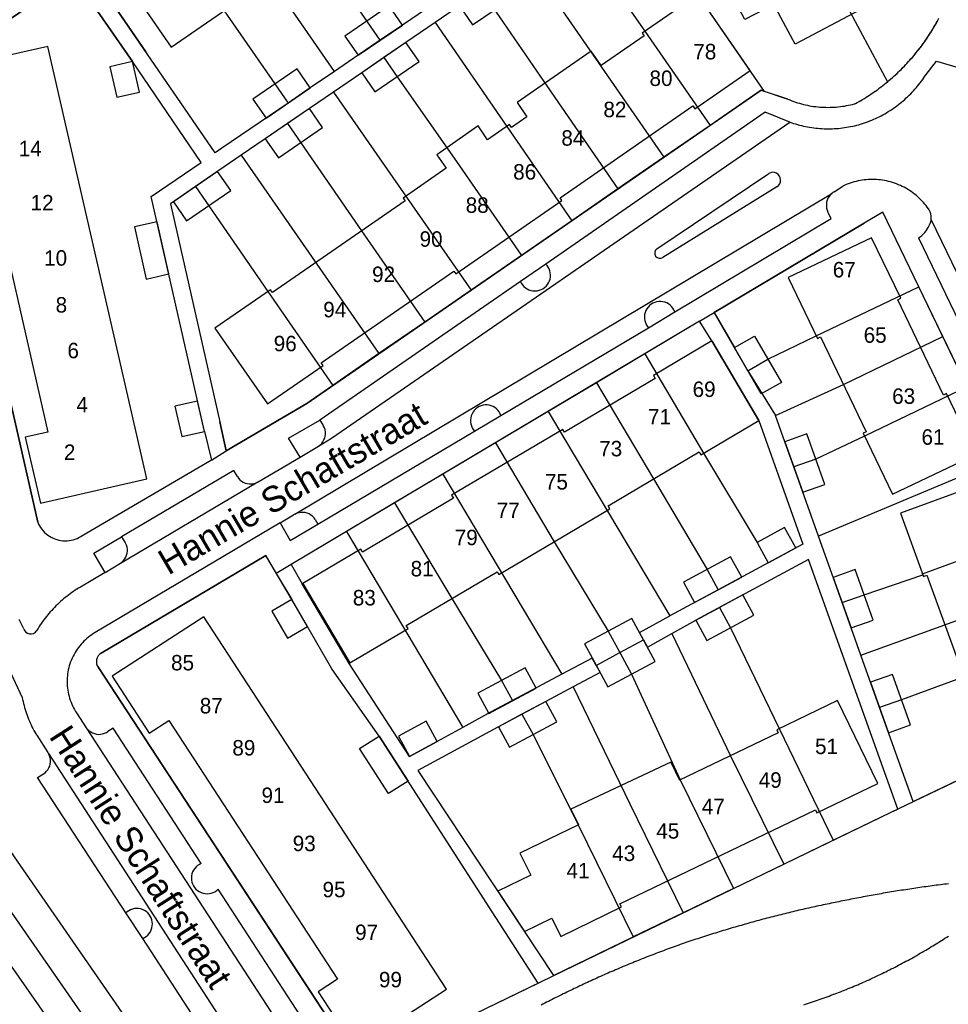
# Model space of a CAD drawing. Extents: x 123992 to 125854, y 449108 to 451911.
# Tile 148 of 175: x 125459 to 125549, y 451017 to 451112. Entities that reach past the tile are written whole.
import ezdxf
from ezdxf.enums import TextEntityAlignment as Align

# ---------------------------------------------------------------- set-up
doc = ezdxf.new("R2010")
doc.units = 0
for name, color, linetype in [('DEFAULT_113', 2, 'CONTINUOUS'), ('DEFAULT_117', 3, 'CONTINUOUS'), ('DEFAULT_21', 8, 'CONTINUOUS'), ('DEFAULT_4', 1, 'CONTINUOUS'), ('DEFAULT_79', 9, 'CONTINUOUS'), ('DEFAULT_99', 9, 'CONTINUOUS')]:
    doc.layers.add(name, color=color, linetype=linetype)

msp = doc.modelspace()

# ---------------------------------------------------------------- linework, layer by layer
at = {"layer": 'DEFAULT_21'}
for points in [[(125529.324, 451131.658), (125542.883, 451106.264)], [(125493.664, 451110.305), (125487.291, 451119.57), (125481.168, 451128.423)], [(125489.226, 451107.277), (125476.714, 451125.371)], [(125530.973, 451105.339), (125524.474, 451114.727), (125518.119, 451123.956)], [(125477.632, 451099.367), (125465.224, 451117.499), (125472.24, 451122.306)], [(125472.24, 451122.306), (125478.52, 451113.165), (125483.449, 451106.058), (125484.719, 451104.202)], [(125512.393, 451121.2), (125513.668, 451119.346), (125519.357, 451111.191), (125525.689, 451102.043)], [(125507.926, 451118.14), (125521.186, 451098.939)], [(125469.617, 451108.229), (125463.868, 451116.566), (125454.092, 451109.885), (125450.098, 451108.994), (125460.426, 451063.533)], [(125503.509, 451115.116), (125501.363, 451113.647), (125498.982, 451112.017)], [(125503.509, 451115.116), (125510.603, 451104.744), (125516.733, 451095.87)], [(125498.145, 451113.361), (125495.812, 451111.77), (125493.664, 451110.305)], [(125542.883, 451106.264), (125543.036, 451106.392), (125543.189, 451106.522), (125543.339, 451106.653), (125543.489, 451106.786), (125543.637, 451106.921), (125543.784, 451107.056), (125543.93, 451107.193), (125544.074, 451107.332), (125544.217, 451107.472), (125544.358, 451107.614), (125544.498, 451107.756), (125544.637, 451107.901), (125544.774, 451108.046), (125544.909, 451108.193), (125545.044, 451108.341), (125545.176, 451108.491), (125545.308, 451108.642), (125545.438, 451108.794), (125545.566, 451108.947), (125545.693, 451109.102), (125545.818, 451109.258), (125545.942, 451109.415), (125546.064, 451109.573), (125546.184, 451109.733), (125546.303, 451109.894), (125546.421, 451110.056), (125546.536, 451110.219), (125546.651, 451110.383), (125546.763, 451110.548), (125546.874, 451110.715), (125546.983, 451110.882), (125547.091, 451111.051), (125547.197, 451111.22), (125547.301, 451111.391), (125547.404, 451111.563), (125547.505, 451111.736), (125547.604, 451111.909), (125547.701, 451112.084), (125547.797, 451112.26), (125547.891, 451112.436)], [(125498.982, 451112.017), (125496.166, 451110.089), (125494.021, 451108.62)], [(125498.982, 451112.017), (125512.261, 451092.788)], [(125493.664, 451110.305), (125491.517, 451108.84), (125489.226, 451107.277)], [(125494.021, 451108.62), (125491.876, 451107.151), (125489.134, 451105.272)], [(125494.021, 451108.62), (125495.296, 451106.766), (125501.054, 451098.549), (125507.362, 451089.412)], [(125476.285, 451098.445), (125469.617, 451108.229)], [(125489.226, 451107.277), (125486.867, 451105.667), (125484.719, 451104.202)], [(125539.788, 451104.152), (125539.962, 451104.25), (125540.136, 451104.349), (125540.308, 451104.451), (125540.48, 451104.554), (125540.65, 451104.658), (125540.82, 451104.765), (125540.988, 451104.873), (125541.155, 451104.982), (125541.321, 451105.093), (125541.487, 451105.206), (125541.65, 451105.321), (125541.813, 451105.437), (125541.975, 451105.555), (125542.135, 451105.674), (125542.295, 451105.795), (125542.453, 451105.918), (125542.61, 451106.042), (125542.765, 451106.167), (125542.883, 451106.264)], [(125489.134, 451105.272), (125486.803, 451103.676), (125484.659, 451102.209)], [(125489.134, 451105.272), (125502.484, 451086.051)], [(125530.973, 451105.339), (125530.636, 451105.452), (125525.689, 451102.043)], [(125533.231, 451104.579), (125530.973, 451105.339)], [(125484.719, 451104.202), (125478.302, 451099.825), (125477.632, 451099.367)], [(125533.231, 451104.579), (125533.416, 451104.503), (125533.602, 451104.431), (125533.79, 451104.362), (125533.979, 451104.297), (125534.17, 451104.236), (125534.362, 451104.179), (125534.554, 451104.126), (125534.748, 451104.076), (125534.943, 451104.031), (125535.138, 451103.989), (125535.335, 451103.951), (125535.532, 451103.917), (125535.73, 451103.887), (125535.928, 451103.862), (125536.127, 451103.84), (125536.326, 451103.822), (125536.526, 451103.808), (125536.725, 451103.798), (125536.925, 451103.792), (125537.125, 451103.79), (125537.325, 451103.792), (125537.525, 451103.798), (125537.725, 451103.808), (125537.924, 451103.822), (125538.123, 451103.84), (125538.322, 451103.862), (125538.521, 451103.888), (125538.718, 451103.918), (125538.915, 451103.952), (125539.112, 451103.99), (125539.307, 451104.032), (125539.502, 451104.077), (125539.696, 451104.127), (125539.788, 451104.152)], [(125484.659, 451102.209), (125482.514, 451100.74), (125480.172, 451099.136)], [(125484.659, 451102.209), (125491.859, 451091.796), (125497.996, 451082.958)], [(125525.689, 451102.043), (125521.186, 451098.939)], [(125480.172, 451099.136), (125475.733, 451096.096)], [(125480.172, 451099.136), (125493.542, 451079.888)], [(125521.186, 451098.939), (125516.733, 451095.87)], [(125471.45, 451095.139), (125476.285, 451098.445)], [(125475.733, 451096.096), (125473.308, 451094.436), (125478.092, 451073.263)], [(125475.733, 451096.096), (125482.754, 451085.908), (125489.074, 451076.809)], [(125476.61, 451072.328), (125471.45, 451095.139)], [(125516.733, 451095.87), (125512.261, 451092.788)], [(125545.939, 451086.367), (125542.439, 451093.625), (125540.625, 451092.552)], [(125512.261, 451092.788), (125507.362, 451089.412)], [(125529.347, 451078.226), (125526.077, 451083.879), (125540.625, 451092.552)], [(125507.362, 451089.412), (125502.484, 451086.051)], [(125502.484, 451086.051), (125497.996, 451082.958)], [(125529.347, 451078.226), (125531.296, 451079.349), (125535.979, 451081.609), (125545.939, 451086.367)], [(125548.265, 451081.544), (125545.939, 451086.367)], [(125497.996, 451082.958), (125493.542, 451079.888)], [(125525.844, 451081.123), (125524.665, 451083.031), (125519.349, 451079.864)], [(125525.844, 451081.123), (125530.41, 451073.41), (125534.673, 451061.399), (125531.312, 451059.584)], [(125532.032, 451073.894), (125538.619, 451076.901), (125548.265, 451081.544)], [(125550.617, 451076.667), (125548.265, 451081.544)], [(125493.542, 451079.888), (125489.074, 451076.809)], [(125519.349, 451079.864), (125514.648, 451077.063)], [(125519.349, 451079.864), (125525.052, 451070.231), (125530.242, 451061.562), (125531.312, 451059.584)], [(125529.347, 451078.226), (125532.032, 451073.894)], [(125514.648, 451077.063), (125509.965, 451074.273)], [(125514.648, 451077.063), (125520.196, 451067.736), (125525.385, 451058.94), (125526.456, 451056.963)], [(125489.074, 451076.809), (125486.537, 451075.061), (125478.717, 451070.458), (125478.092, 451073.263)], [(125550.617, 451076.667), (125540.675, 451071.885), (125535.935, 451069.645), (125533.815, 451068.892)], [(125509.965, 451074.273), (125504.853, 451071.228)], [(125509.965, 451074.273), (125521.776, 451054.437)], [(125533.815, 451068.892), (125532.942, 451071.341), (125532.032, 451073.894)], [(125476.61, 451072.328), (125477.288, 451069.54), (125464.635, 451062.145)], [(125504.853, 451071.228), (125499.749, 451068.187)], [(125504.853, 451071.228), (125510.562, 451061.64), (125515.799, 451052.96), (125516.923, 451050.875)], [(125553.962, 451069.628), (125536.213, 451062.164)], [(125536.213, 451062.164), (125533.815, 451068.892)], [(125499.749, 451068.187), (125495.065, 451065.397)], [(125499.749, 451068.187), (125511.302, 451048.785)], [(125495.065, 451065.397), (125490.399, 451062.618)], [(125495.065, 451065.397), (125500.6, 451056.116), (125505.433, 451048.172), (125506.488, 451046.227)], [(125460.426, 451063.533), (125460.508, 451063.351), (125460.603, 451063.174), (125460.709, 451063.005), (125460.827, 451062.843), (125460.955, 451062.69), (125461.094, 451062.546), (125461.242, 451062.412), (125461.399, 451062.288), (125461.564, 451062.176), (125461.737, 451062.074), (125461.916, 451061.985), (125462.101, 451061.909), (125462.29, 451061.845), (125462.484, 451061.795), (125462.68, 451061.757), (125462.879, 451061.734), (125463.078, 451061.724), (125463.278, 451061.727), (125463.477, 451061.745), (125463.675, 451061.776), (125463.87, 451061.82), (125464.061, 451061.878), (125464.248, 451061.949), (125464.43, 451062.032), (125464.606, 451062.128), (125464.635, 451062.145)], [(125490.399, 451062.618), (125485.019, 451059.413), (125486.087, 451057.543)], [(125490.399, 451062.618), (125501.687, 451043.623)], [(125538.508, 451055.723), (125536.213, 451062.164)], [(125538.508, 451055.723), (125540.628, 451056.476), (125546.341, 451058.422), (125546.303, 451058.526), (125554.408, 451061.492), (125554.5, 451061.238), (125556.724, 451062.053)], [(125485.093, 451056.021), (125482.549, 451060.285), (125466.573, 451050.827)], [(125543.89, 451035.698), (125535.227, 451059.919), (125526.58, 451055.248)], [(125531.312, 451059.584), (125526.456, 451056.963)], [(125501.687, 451043.623), (125499.203, 451042.254), (125496.52, 451040.806), (125490.647, 451049.831), (125486.087, 451057.543)], [(125526.456, 451056.963), (125521.776, 451054.437)], [(125540.32, 451050.638), (125548.457, 451053.564), (125558.46, 451057.223)], [(125492.569, 451010.8), (125501.86, 451015.339), (125508.994, 451018.812), (125504.873, 451025.171), (125493.557, 451042.783), (125488.954, 451049.304), (125485.093, 451056.021)], [(125521.955, 451052.722), (125524.292, 451054.012), (125526.58, 451055.248)], [(125526.58, 451055.248), (125527.652, 451053.271), (125532.396, 451043.503), (125537.621, 451032.669)], [(125540.32, 451050.638), (125538.508, 451055.723)], [(125519.214, 451052.113), (125518.82, 451052.841), (125521.776, 451054.437)], [(125516.923, 451050.875), (125519.214, 451052.113)], [(125519.214, 451052.113), (125519.591, 451051.417), (125521.955, 451052.722)], [(125521.955, 451052.722), (125527.661, 451040.87), (125532.831, 451030.352)], [(125560.285, 451052.143), (125549.978, 451048.407), (125544.25, 451046.3), (125542.133, 451045.552)], [(125545.389, 451036.415), (125562.923, 451044.802), (125560.285, 451052.143)], [(125466.573, 451050.827), (125466.416, 451050.704), (125466.288, 451050.551), (125466.193, 451050.375), (125466.137, 451050.183), (125466.121, 451049.984), (125466.146, 451049.786), (125466.211, 451049.597), (125466.246, 451049.529)], [(125514.632, 451049.637), (125514.246, 451050.349), (125511.302, 451048.785)], [(125514.632, 451049.637), (125516.923, 451050.875)], [(125516.923, 451050.875), (125518.048, 451048.79), (125522.781, 451038.535), (125527.945, 451027.989)], [(125542.133, 451045.552), (125540.32, 451050.638)], [(125466.246, 451049.529), (125491.357, 451011.148)], [(125514.632, 451049.637), (125515.007, 451048.945), (125512.392, 451047.558)], [(125511.302, 451048.785), (125506.488, 451046.227)], [(125512.392, 451047.558), (125509.722, 451046.141), (125507.425, 451044.9)], [(125512.392, 451047.558), (125517.882, 451036.191), (125523.078, 451025.635)], [(125506.488, 451046.227), (125504.354, 451045.093), (125501.687, 451043.623)], [(125545.389, 451036.415), (125542.133, 451045.552)], [(125507.425, 451044.9), (125497.328, 451039.443), (125510.474, 451019.533), (125518.208, 451023.28)], [(125507.425, 451044.9), (125508.498, 451042.924), (125512.868, 451034.156), (125518.208, 451023.28)], [(125537.621, 451032.669), (125543.255, 451035.394), (125543.89, 451035.698)], [(125532.831, 451030.352), (125537.621, 451032.669)], [(125527.945, 451027.989), (125532.831, 451030.352)], [(125527.945, 451027.989), (125523.078, 451025.635)], [(125523.078, 451025.635), (125518.208, 451023.28)]]:
    msp.add_lwpolyline(points, dxfattribs=at)
at = {"layer": 'DEFAULT_4'}
for points in [[(125505.373, 451142.424), (125499.965, 451138.728), (125500.151, 451138.456), (125473.886, 451120.441), (125473.698, 451120.713), (125468.296, 451117.01), (125473.386, 451109.636), (125478.783, 451113.346), (125478.596, 451113.618), (125504.884, 451131.613), (125505.072, 451131.341), (125510.466, 451135.057), (125505.373, 451142.424)], [(125545.559, 451121.104), (125542.744, 451119.609), (125544.834, 451115.711), (125533.932, 451109.921), (125531.849, 451113.783), (125529.044, 451112.325), (125524.455, 451120.972), (125527.355, 451122.505), (125528.569, 451120.218), (125539.295, 451125.893), (125538.072, 451128.185), (125540.959, 451129.721), (125545.559, 451121.104)], [(125506.927, 451114.731), (125505.654, 451116.584), (125501.363, 451113.647), (125502.637, 451111.793), (125506.927, 451114.731)], [(125529.574, 451107.36), (125524.474, 451114.727), (125519.084, 451111.003), (125519.272, 451110.733), (125515.103, 451107.853)], [(125495.812, 451111.77), (125494.541, 451113.625), (125490.246, 451110.695), (125491.517, 451108.84), (125495.812, 451111.77)], [(125471.01, 451067.724), (125461.397, 451109.688), (125451.051, 451107.362), (125452.535, 451100.968), (125454.728, 451101.473), (125461.41, 451072.279), (125459.215, 451071.779), (125460.682, 451065.374), (125471.01, 451067.724)], [(125497.44, 451108.234), (125496.166, 451110.089), (125491.876, 451107.151), (125493.151, 451105.297), (125497.44, 451108.234)], [(125515.103, 451107.853), (125514.141, 451109.248), (125506.951, 451104.272), (125507.884, 451102.866)], [(125469.617, 451108.229), (125467.439, 451107.727), (125468.105, 451104.775), (125470.301, 451105.268), (125469.617, 451108.229)], [(125486.867, 451105.667), (125485.597, 451107.523), (125481.302, 451104.593), (125482.595, 451102.753), (125486.867, 451105.667)], [(125500.077, 451097.874), (125495.887, 451094.98), (125496.076, 451094.709), (125483.203, 451085.817), (125483.015, 451086.089), (125477.628, 451082.367), (125482.739, 451075.01), (125488.124, 451078.73), (125487.936, 451079.002), (125500.808, 451087.895), (125500.996, 451087.624), (125511.304, 451094.739), (125511.116, 451095.01), (125524, 451103.921), (125524.188, 451103.649), (125529.574, 451107.36)], [(125488.077, 451101.823), (125486.803, 451103.676), (125482.514, 451100.74), (125483.788, 451098.886), (125488.077, 451101.823)], [(125507.884, 451102.866), (125506.399, 451101.84), (125506.211, 451102.111), (125504.081, 451100.64)], [(125504.081, 451100.64), (125503.156, 451101.981), (125499.174, 451099.183), (125500.077, 451097.874)], [(125479.152, 451095.711), (125477.878, 451097.565), (125473.589, 451094.628), (125474.864, 451092.774), (125479.152, 451095.711)], [(125473.151, 451087.62), (125472.007, 451092.677), (125469.811, 451092.183), (125470.955, 451087.127), (125473.151, 451087.62)], [(125551.464, 451070.111), (125548.63, 451076.011), (125548.333, 451075.868), (125543.896, 451085.113), (125544.193, 451085.257), (125541.354, 451091.137), (125533.263, 451087.271), (125536.095, 451081.368), (125536.392, 451081.511), (125540.842, 451072.298), (125540.545, 451072.155), (125543.382, 451066.245), (125551.464, 451070.111)], [(125525.844, 451081.123), (125520.195, 451077.766), (125520.364, 451077.483), (125511.55, 451072.258), (125511.381, 451072.541), (125500.594, 451066.144), (125500.763, 451065.861), (125491.944, 451060.635), (125491.774, 451060.918), (125486.147, 451057.579)], [(125486.147, 451057.579), (125490.724, 451049.877), (125496.364, 451053.221), (125496.196, 451053.505), (125505.009, 451058.73), (125505.177, 451058.447), (125515.964, 451064.843), (125515.795, 451065.126), (125524.608, 451070.353), (125524.778, 451070.069), (125530.41, 451073.41), (125525.844, 451081.123)], [(125528.045, 451080.477), (125529.995, 451081.6), (125532.596, 451077.1), (125530.647, 451075.978), (125528.045, 451080.477)], [(125476.61, 451072.328), (125475.94, 451075.29), (125473.744, 451074.796), (125474.414, 451071.835), (125476.61, 451072.328)], [(125536.807, 451067.199), (125535.062, 451072.094), (125532.942, 451071.341), (125534.686, 451066.446), (125536.807, 451067.199)], [(125560.568, 451045.589), (125558.321, 451051.719), (125558.011, 451051.607), (125554.5, 451061.238), (125554.811, 451061.352), (125552.558, 451067.492), (125544.143, 451064.418), (125546.396, 451058.272), (125546.707, 451058.386), (125550.195, 451048.775), (125549.885, 451048.661), (125552.135, 451042.515), (125560.568, 451045.589)], [(125533.987, 451061.028), (125532.915, 451063.006), (125530.242, 451061.562), (125531.312, 451059.584), (125533.987, 451061.028)], [(125528.744, 451058.198), (125527.673, 451060.175), (125523.107, 451057.71), (125524.178, 451055.734), (125528.744, 451058.198)], [(125541.5, 451054.03), (125539.755, 451058.925), (125537.635, 451058.172), (125539.379, 451053.278), (125541.5, 451054.03)], [(125485.093, 451056.021), (125483.136, 451054.892), (125484.655, 451052.272), (125486.602, 451053.396), (125485.093, 451056.021)], [(125529.938, 451054.507), (125528.866, 451056.483), (125524.292, 451054.012), (125525.365, 451052.035), (125529.938, 451054.507)], [(125500.108, 451018.217), (125476.537, 451054.34), (125467.658, 451048.578), (125471.256, 451043.071), (125473.14, 451044.297), (125489.519, 451019.184), (125487.635, 451017.957), (125491.235, 451012.454), (125500.108, 451018.217)], [(125514.24, 451050.359), (125515.76, 451047.556), (125520.343, 451050.029), (125518.087, 451054.195), (125513.503, 451051.721), (125514.24, 451050.359)], [(125508.791, 451047.428), (125507.72, 451049.406), (125503.145, 451046.937), (125504.217, 451044.959), (125508.791, 451047.428)], [(125545.119, 451043.854), (125543.38, 451048.75), (125541.259, 451048.001), (125543.004, 451043.106), (125545.119, 451043.854)], [(125510.794, 451044.164), (125509.722, 451046.141), (125505.131, 451043.66), (125506.203, 451041.684), (125510.794, 451044.164)], [(125541.954, 451038.16), (125538.052, 451046.228), (125532.153, 451043.386), (125532.297, 451043.089), (125522.699, 451038.496)], [(125499.203, 451042.254), (125498.131, 451044.23), (125495.449, 451042.782), (125496.52, 451040.806), (125499.203, 451042.254)], [(125496.367, 451038.41), (125494.473, 451037.198), (125491.663, 451041.57), (125493.557, 451042.783), (125496.367, 451038.41)], [(125521.859, 451040.253), (125512.16, 451035.69)], [(125521.859, 451040.253), (125522.699, 451038.496)], [(125510.308, 451025.12), (125511.189, 451023.324), (125517.069, 451026.196), (125516.924, 451026.492), (125535.901, 451035.618), (125536.044, 451035.321), (125541.954, 451038.16)], [(125512.16, 451035.69), (125512.901, 451034.171)], [(125512.901, 451034.171), (125507.228, 451031.401), (125508.272, 451029.273)], [(125508.272, 451029.273), (125505.078, 451027.723), (125507.653, 451023.812), (125510.308, 451025.12)]]:
    msp.add_lwpolyline(points, dxfattribs=at)
at = {"layer": 'DEFAULT_79'}
for points in [[(125524.665, 451083.031), (125526.085, 451083.868)], [(125477.288, 451069.54), (125478.717, 451070.458)], [(125485.019, 451059.413), (125483.581, 451058.555)]]:
    msp.add_lwpolyline(points, dxfattribs=at)
at = {"layer": 'DEFAULT_99'}
for points in [[(125465.224, 451117.499), (125470.931, 451109.16)], [(125460.426, 451063.533), (125450.098, 451108.994), (125454.092, 451109.885), (125463.868, 451116.566)], [(125463.868, 451116.566), (125469.617, 451108.229)], [(125539.788, 451104.152), (125539.962, 451104.25), (125540.136, 451104.349), (125540.308, 451104.451), (125540.48, 451104.554), (125540.65, 451104.658), (125540.82, 451104.765), (125540.988, 451104.872), (125541.155, 451104.982), (125541.321, 451105.093), (125541.487, 451105.206), (125541.651, 451105.321), (125541.813, 451105.437), (125541.975, 451105.555), (125542.135, 451105.674), (125542.295, 451105.795), (125542.453, 451105.918), (125542.61, 451106.042), (125542.765, 451106.167), (125542.92, 451106.294), (125543.073, 451106.423), (125543.225, 451106.553), (125543.375, 451106.685), (125543.524, 451106.818), (125543.672, 451106.953), (125543.819, 451107.089), (125543.964, 451107.226), (125544.108, 451107.365), (125544.251, 451107.506), (125544.392, 451107.647), (125544.531, 451107.79), (125544.67, 451107.935), (125544.806, 451108.081), (125544.942, 451108.228), (125545.076, 451108.377), (125545.208, 451108.526), (125545.339, 451108.678), (125545.469, 451108.83), (125545.597, 451108.984), (125545.723, 451109.139), (125545.848, 451109.295), (125545.971, 451109.452), (125546.093, 451109.611), (125546.213, 451109.771), (125546.332, 451109.932), (125546.449, 451110.094), (125546.564, 451110.257), (125546.678, 451110.422), (125546.79, 451110.587), (125546.901, 451110.754), (125547.01, 451110.922), (125547.117, 451111.091), (125547.222, 451111.261), (125547.326, 451111.432), (125547.428, 451111.604), (125547.529, 451111.776), (125547.627, 451111.95), (125547.724, 451112.125), (125547.82, 451112.301)], [(125546.438, 451106.673), (125547.647, 451108.277), (125551.314, 451107.198), (125553.505, 451101.556)], [(125541.189, 451102.472), (125541.374, 451102.548), (125541.558, 451102.627), (125541.74, 451102.71), (125541.921, 451102.795), (125542.1, 451102.884), (125542.277, 451102.976), (125542.454, 451103.071), (125542.628, 451103.168), (125542.801, 451103.269), (125542.972, 451103.373), (125543.141, 451103.48), (125543.308, 451103.589), (125543.474, 451103.702), (125543.637, 451103.817), (125543.799, 451103.935), (125543.958, 451104.055), (125544.115, 451104.179), (125544.271, 451104.305), (125544.424, 451104.434), (125544.574, 451104.565), (125544.723, 451104.699), (125544.869, 451104.836), (125545.013, 451104.975), (125545.154, 451105.116), (125545.293, 451105.26), (125545.429, 451105.407), (125545.563, 451105.555), (125545.695, 451105.706), (125545.823, 451105.859), (125545.949, 451106.014), (125546.073, 451106.172), (125546.194, 451106.331), (125546.311, 451106.493), (125546.426, 451106.656), (125546.438, 451106.673)], [(125478.717, 451070.458), (125486.537, 451075.061), (125530.636, 451105.452), (125533.231, 451104.579)], [(125533.231, 451104.579), (125533.416, 451104.503), (125533.602, 451104.431), (125533.79, 451104.362), (125533.979, 451104.297), (125534.17, 451104.236), (125534.362, 451104.179), (125534.554, 451104.126), (125534.748, 451104.076), (125534.943, 451104.031), (125535.138, 451103.989), (125535.335, 451103.951), (125535.532, 451103.917), (125535.73, 451103.887), (125535.928, 451103.862), (125536.127, 451103.84), (125536.326, 451103.822), (125536.526, 451103.808), (125536.725, 451103.798), (125536.925, 451103.792), (125537.125, 451103.79), (125537.325, 451103.792), (125537.525, 451103.798), (125537.725, 451103.808), (125537.924, 451103.822), (125538.123, 451103.84), (125538.322, 451103.862), (125538.521, 451103.888), (125538.718, 451103.918), (125538.915, 451103.952), (125539.112, 451103.99), (125539.307, 451104.032), (125539.502, 451104.077), (125539.696, 451104.127), (125539.788, 451104.152)], [(125531.034, 451103.309), (125509.732, 451088.585)], [(125533.41, 451102.361), (125531.034, 451103.309)], [(125488.934, 451071.673), (125533.41, 451102.361)], [(125533.41, 451102.361), (125533.599, 451102.295), (125533.789, 451102.232), (125533.98, 451102.173), (125534.172, 451102.117), (125534.365, 451102.064), (125534.559, 451102.016), (125534.753, 451101.97), (125534.949, 451101.928), (125535.145, 451101.89), (125535.342, 451101.856), (125535.54, 451101.825), (125535.738, 451101.797), (125535.936, 451101.773), (125536.135, 451101.753), (125536.335, 451101.736), (125536.534, 451101.723), (125536.734, 451101.714), (125536.934, 451101.708), (125537.134, 451101.706), (125537.334, 451101.707), (125537.534, 451101.712), (125537.734, 451101.721), (125537.933, 451101.734), (125538.133, 451101.75), (125538.332, 451101.769), (125538.53, 451101.792), (125538.729, 451101.819), (125538.926, 451101.85), (125539.123, 451101.884), (125539.32, 451101.921), (125539.516, 451101.962), (125539.71, 451102.007), (125539.905, 451102.055), (125540.098, 451102.107), (125540.29, 451102.162), (125540.481, 451102.221), (125540.671, 451102.283), (125540.86, 451102.349), (125541.048, 451102.418), (125541.189, 451102.472)], [(125520.512, 451090.07), (125531.284, 451097.318)], [(125531.284, 451097.318), (125531.381, 451097.384)], [(125532.163, 451096.071), (125532.317, 451096.198), (125532.432, 451096.36), (125532.502, 451096.547), (125532.521, 451096.746), (125532.488, 451096.942), (125532.406, 451097.124), (125532.279, 451097.278), (125532.116, 451097.394), (125531.929, 451097.463), (125531.731, 451097.483), (125531.534, 451097.45), (125531.381, 451097.384)], [(125532.163, 451096.071), (125521.081, 451089.219)], [(125537.713, 451095.581), (125538.552, 451096.137)], [(125546.872, 451093.928), (125546.756, 451094.091), (125546.635, 451094.25), (125546.51, 451094.406), (125546.379, 451094.558), (125546.244, 451094.705), (125546.105, 451094.849), (125545.962, 451094.988), (125545.814, 451095.123), (125545.663, 451095.254), (125545.507, 451095.379), (125545.348, 451095.5), (125545.185, 451095.617), (125545.019, 451095.728), (125544.849, 451095.834), (125544.677, 451095.935), (125544.501, 451096.031), (125544.323, 451096.121), (125544.142, 451096.206), (125543.958, 451096.285), (125543.772, 451096.359), (125543.584, 451096.427), (125543.394, 451096.49), (125543.202, 451096.547), (125543.009, 451096.597), (125542.814, 451096.642), (125542.618, 451096.682), (125542.421, 451096.715), (125542.223, 451096.742), (125542.024, 451096.763), (125541.824, 451096.778), (125541.625, 451096.788), (125541.425, 451096.791), (125541.225, 451096.788), (125541.025, 451096.779), (125540.825, 451096.764), (125540.627, 451096.743), (125540.428, 451096.716), (125540.231, 451096.683), (125540.035, 451096.644), (125539.84, 451096.599), (125539.647, 451096.549), (125539.455, 451096.492), (125539.265, 451096.43), (125539.077, 451096.362), (125538.891, 451096.288), (125538.707, 451096.209), (125538.552, 451096.137)], [(125485.377, 451064.303), (125537.487, 451095.434)], [(125537.487, 451095.434), (125537.344, 451095.294), (125537.221, 451095.137), (125537.119, 451094.965), (125537.042, 451094.781), (125536.99, 451094.588), (125536.963, 451094.39), (125536.963, 451094.19), (125536.99, 451093.992), (125537.043, 451093.799), (125537.121, 451093.615), (125537.154, 451093.553)], [(125537.713, 451095.581), (125537.597, 451095.513), (125537.487, 451095.434)], [(125492.656, 451010.809), (125501.86, 451015.339), (125512.448, 451020.494), (125543.255, 451035.394), (125562.923, 451044.802), (125554.552, 451068.099), (125553.764, 451070.141), (125542.439, 451093.625), (125540.643, 451092.562)], [(125537.417, 451093.007), (125537.154, 451093.553)], [(125547.142, 451092.874), (125547.15, 451093.074), (125547.132, 451093.273), (125547.089, 451093.468), (125547.022, 451093.656), (125546.932, 451093.835), (125546.872, 451093.928)], [(125522.253, 451083.94), (125537.417, 451093.007)], [(125540.643, 451092.562), (125526.085, 451083.868)], [(125545.916, 451091.121), (125546.078, 451091.238), (125546.232, 451091.366), (125546.376, 451091.504), (125546.512, 451091.651), (125546.637, 451091.807), (125546.751, 451091.972), (125546.854, 451092.143), (125546.945, 451092.321), (125547.024, 451092.505), (125547.091, 451092.693), (125547.142, 451092.874)], [(125547.142, 451092.874), (125557.512, 451071.436), (125566.245, 451047.364)], [(125545.916, 451091.121), (125555.095, 451072.067), (125556.423, 451068.91)], [(125520.512, 451090.07), (125520.376, 451089.925), (125520.307, 451089.739), (125520.313, 451089.54), (125520.394, 451089.359), (125520.538, 451089.222), (125520.723, 451089.15), (125520.922, 451089.155), (125521.081, 451089.219)], [(125509.732, 451088.585), (125507.266, 451086.903)], [(125507.266, 451086.903), (125507.356, 451086.724), (125507.468, 451086.559), (125507.602, 451086.41), (125507.753, 451086.28), (125507.92, 451086.171), (125508.101, 451086.084), (125508.29, 451086.022), (125508.487, 451085.985), (125508.687, 451085.975), (125508.886, 451085.99), (125509.081, 451086.032), (125509.27, 451086.099), (125509.448, 451086.19), (125509.612, 451086.303), (125509.76, 451086.437), (125509.89, 451086.589), (125509.998, 451086.757), (125510.084, 451086.938), (125510.145, 451087.128), (125510.18, 451087.325), (125510.19, 451087.525), (125510.173, 451087.724), (125510.13, 451087.919), (125510.062, 451088.107), (125509.97, 451088.284), (125509.856, 451088.448), (125509.732, 451088.585)], [(125507.266, 451086.903), (125487.793, 451073.441)], [(125522.253, 451083.94), (125522.174, 451084.124), (125522.072, 451084.295), (125521.948, 451084.452), (125521.804, 451084.591), (125521.643, 451084.71), (125521.469, 451084.807), (125521.283, 451084.88), (125521.089, 451084.928), (125520.89, 451084.95), (125520.69, 451084.946), (125520.493, 451084.915), (125520.301, 451084.859), (125520.118, 451084.779), (125519.947, 451084.675), (125519.792, 451084.549), (125519.654, 451084.404), (125519.537, 451084.243), (125519.442, 451084.067), (125519.37, 451083.88), (125519.324, 451083.686), (125519.304, 451083.487), (125519.31, 451083.287), (125519.342, 451083.09), (125519.4, 451082.898), (125519.483, 451082.716), (125519.588, 451082.547), (125519.701, 451082.408)], [(125519.701, 451082.408), (125522.253, 451083.94)], [(125526.085, 451083.868), (125528.045, 451080.477)], [(125524.665, 451083.031), (125485.019, 451059.413)], [(125525.844, 451081.123), (125524.665, 451083.031)], [(125505.387, 451073.873), (125519.701, 451082.408)], [(125505.387, 451073.873), (125505.312, 451074.058), (125505.213, 451074.232), (125505.092, 451074.391), (125504.951, 451074.533), (125504.793, 451074.655), (125504.62, 451074.755), (125504.435, 451074.831), (125504.242, 451074.883), (125504.044, 451074.909), (125503.844, 451074.908), (125503.646, 451074.882), (125503.453, 451074.829), (125503.269, 451074.752), (125503.096, 451074.651), (125502.939, 451074.528), (125502.798, 451074.386), (125502.678, 451074.226), (125502.58, 451074.052), (125502.505, 451073.866), (125502.456, 451073.673), (125502.432, 451073.474), (125502.435, 451073.275), (125502.464, 451073.077), (125502.519, 451072.885), (125502.598, 451072.701), (125502.701, 451072.53), (125502.826, 451072.374), (125502.829, 451072.37)], [(125478.092, 451073.263), (125478.717, 451070.458)], [(125485.899, 451069.839), (125484.774, 451071.677), (125487.793, 451073.441)], [(125487.793, 451073.441), (125488.087, 451072.992)], [(125502.829, 451072.37), (125505.387, 451073.873)], [(125476.61, 451072.328), (125477.288, 451069.54)], [(125487.613, 451063.338), (125502.829, 451072.37)], [(125487.688, 451070.915), (125487.847, 451071.036), (125487.989, 451071.177), (125488.11, 451071.336), (125488.208, 451071.51), (125488.282, 451071.696), (125488.33, 451071.889), (125488.352, 451072.088), (125488.346, 451072.288), (125488.314, 451072.485), (125488.255, 451072.676), (125488.171, 451072.857), (125488.139, 451072.913)], [(125488.087, 451072.992), (125488.139, 451072.913)], [(125487.688, 451070.915), (125488.934, 451071.673)], [(125485.899, 451069.839), (125487.688, 451070.915)], [(125477.288, 451069.54), (125464.635, 451062.145)], [(125481.836, 451067.456), (125485.899, 451069.839)], [(125479.804, 451067.956), (125479.458, 451068.55), (125468.573, 451062.103)], [(125468.456, 451059.551), (125481.798, 451067.434)], [(125479.804, 451067.956), (125479.918, 451067.792), (125480.053, 451067.645), (125480.207, 451067.517), (125480.377, 451067.412), (125480.559, 451067.33), (125480.751, 451067.274), (125480.949, 451067.245), (125481.149, 451067.242), (125481.347, 451067.267), (125481.54, 451067.318), (125481.725, 451067.395), (125481.798, 451067.434)], [(125481.798, 451067.434), (125481.817, 451067.445)], [(125481.817, 451067.445), (125481.836, 451067.456)], [(125487.36, 451063.803), (125487.24, 451063.963), (125487.099, 451064.105), (125486.942, 451064.227), (125486.769, 451064.328), (125486.584, 451064.405), (125486.391, 451064.457), (125486.193, 451064.483), (125485.993, 451064.482), (125485.795, 451064.455), (125485.603, 451064.403), (125485.418, 451064.325), (125485.377, 451064.303)], [(125460.426, 451063.533), (125460.508, 451063.351), (125460.603, 451063.174), (125460.709, 451063.005), (125460.827, 451062.843), (125460.955, 451062.69), (125461.094, 451062.546), (125461.242, 451062.412), (125461.399, 451062.288), (125461.564, 451062.176), (125461.737, 451062.074), (125461.916, 451061.985), (125462.101, 451061.909), (125462.29, 451061.845), (125462.484, 451061.795), (125462.68, 451061.757), (125462.879, 451061.734), (125463.078, 451061.724), (125463.278, 451061.727), (125463.477, 451061.745), (125463.675, 451061.776), (125463.87, 451061.82), (125464.061, 451061.878), (125464.248, 451061.949), (125464.43, 451062.032), (125464.606, 451062.128), (125464.635, 451062.145)], [(125483.962, 451063.48), (125485.263, 451064.235)], [(125485.377, 451064.303), (125485.319, 451064.27), (125485.263, 451064.235)], [(125487.36, 451063.803), (125487.613, 451063.338)], [(125483.962, 451063.48), (125465.849, 451052.723)], [(125483.962, 451063.48), (125484.942, 451061.756), (125487.613, 451063.338)], [(125466.972, 451058.661), (125465.867, 451060.539), (125468.573, 451062.103)], [(125468.573, 451062.103), (125468.889, 451061.607)], [(125468.889, 451061.607), (125468.92, 451061.558)], [(125468.456, 451059.551), (125468.616, 451059.67), (125468.759, 451059.81), (125468.882, 451059.968), (125468.982, 451060.141), (125469.058, 451060.325), (125469.108, 451060.519), (125469.132, 451060.717), (125469.129, 451060.917), (125469.098, 451061.115), (125469.042, 451061.306), (125468.96, 451061.489), (125468.92, 451061.558)], [(125466.573, 451050.827), (125482.549, 451060.285), (125483.581, 451058.555)], [(125466.972, 451058.661), (125468.456, 451059.551)], [(125485.019, 451059.413), (125486.094, 451057.548), (125486.147, 451057.579)], [(125466.972, 451058.661), (125464.565, 451057.239)], [(125483.581, 451058.555), (125485.093, 451056.021)], [(125464.565, 451057.239), (125464.394, 451057.136), (125464.224, 451057.03), (125464.056, 451056.921), (125463.89, 451056.809), (125463.726, 451056.695), (125463.564, 451056.578), (125463.404, 451056.458), (125463.246, 451056.336), (125463.089, 451056.211), (125462.935, 451056.084), (125462.783, 451055.954), (125462.633, 451055.821), (125462.486, 451055.686), (125462.34, 451055.549), (125462.197, 451055.409), (125462.057, 451055.267), (125461.918, 451055.123), (125461.782, 451054.976), (125461.649, 451054.827), (125461.518, 451054.676), (125461.389, 451054.523), (125461.263, 451054.368), (125461.14, 451054.21), (125461.019, 451054.051), (125460.901, 451053.889), (125460.785, 451053.726), (125460.672, 451053.561), (125460.562, 451053.394), (125460.455, 451053.225), (125460.351, 451053.055), (125460.291, 451052.954)], [(125459.069, 451053.193), (125458.61, 451054.088)], [(125459.069, 451053.193), (125459.15, 451053.011), (125459.279, 451052.859), (125459.445, 451052.749), (125459.636, 451052.692), (125459.835, 451052.691), (125460.027, 451052.746), (125460.195, 451052.853), (125460.291, 451052.954)], [(125465.849, 451052.723), (125465.682, 451052.614), (125465.518, 451052.498), (125465.359, 451052.377), (125465.205, 451052.25), (125465.055, 451052.118), (125464.91, 451051.98), (125464.77, 451051.837), (125464.636, 451051.689), (125464.507, 451051.536), (125464.383, 451051.378), (125464.266, 451051.217), (125464.154, 451051.051), (125464.049, 451050.881), (125463.95, 451050.707), (125463.857, 451050.53), (125463.771, 451050.349), (125463.691, 451050.166), (125463.618, 451049.98), (125463.552, 451049.791), (125463.493, 451049.6), (125463.441, 451049.407), (125463.396, 451049.212), (125463.358, 451049.015), (125463.328, 451048.818), (125463.304, 451048.619), (125463.288, 451048.42), (125463.279, 451048.22), (125463.277, 451048.02), (125463.283, 451047.82), (125463.296, 451047.621), (125463.316, 451047.422), (125463.344, 451047.224), (125463.378, 451047.027), (125463.42, 451046.831), (125463.469, 451046.637), (125463.525, 451046.445), (125463.588, 451046.255), (125463.658, 451046.068), (125463.734, 451045.883), (125463.817, 451045.701), (125463.907, 451045.522), (125464.003, 451045.347), (125464.106, 451045.175), (125464.195, 451045.037)], [(125456.358, 451051.914), (125458.926, 451046.525)], [(125466.573, 451050.827), (125466.416, 451050.703), (125466.288, 451050.55), (125466.194, 451050.374), (125466.137, 451050.183), (125466.121, 451049.984), (125466.146, 451049.786), (125466.211, 451049.597), (125466.313, 451049.425), (125466.316, 451049.422)], [(125491.381, 451011.111), (125466.316, 451049.422)], [(125458.926, 451046.525), (125458.965, 451046.329), (125459.007, 451046.133), (125459.053, 451045.939), (125459.102, 451045.745), (125459.155, 451045.552), (125459.211, 451045.36), (125459.271, 451045.169), (125459.334, 451044.979), (125459.4, 451044.791), (125459.47, 451044.603), (125459.544, 451044.417), (125459.62, 451044.233), (125459.701, 451044.049), (125459.784, 451043.868), (125459.871, 451043.687), (125459.96, 451043.509), (125460.054, 451043.332), (125460.15, 451043.156), (125460.249, 451042.983), (125460.328, 451042.851)], [(125464.195, 451045.037), (125465.144, 451043.592)], [(125465.144, 451043.592), (125484.84, 451013.3)], [(125465.144, 451043.592), (125465.268, 451043.435), (125465.412, 451043.296), (125465.573, 451043.178), (125465.748, 451043.082), (125465.935, 451043.01), (125466.129, 451042.964), (125466.328, 451042.944), (125466.528, 451042.951), (125466.725, 451042.985), (125466.916, 451043.044), (125467.097, 451043.128), (125467.23, 451043.211)], [(125476.293, 451030.414), (125467.748, 451043.559), (125467.23, 451043.211)], [(125460.328, 451042.851), (125461.407, 451041.179)], [(125460.979, 451039.106), (125461.142, 451039.222), (125461.287, 451039.359), (125461.412, 451039.515), (125461.515, 451039.686), (125461.593, 451039.87), (125461.645, 451040.063), (125461.67, 451040.262), (125461.667, 451040.461), (125461.637, 451040.659), (125461.58, 451040.851), (125461.497, 451041.033), (125461.465, 451041.089)], [(125461.465, 451041.089), (125461.437, 451041.134), (125461.407, 451041.179)], [(125461.465, 451041.089), (125479.593, 451013.185)], [(125468.985, 451025.612), (125460.419, 451038.762), (125460.979, 451039.106)], [(125456.903, 451032.843), (125474.264, 451007.767)], [(125470.985, 451006.785), (125454.472, 451030.536)], [(125476.293, 451030.414), (125476.113, 451030.327), (125475.946, 451030.217), (125475.795, 451030.086), (125475.662, 451029.937), (125475.55, 451029.771), (125475.461, 451029.593), (125475.395, 451029.404), (125475.355, 451029.208), (125475.341, 451029.009), (125475.353, 451028.809), (125475.391, 451028.613), (125475.454, 451028.423), (125475.542, 451028.244), (125475.652, 451028.077), (125475.783, 451027.926), (125475.933, 451027.794), (125476.099, 451027.682), (125476.278, 451027.593), (125476.467, 451027.528), (125476.663, 451027.488), (125476.862, 451027.475), (125477.061, 451027.487), (125477.258, 451027.526), (125477.447, 451027.589), (125477.626, 451027.677), (125477.793, 451027.788), (125477.943, 451027.919), (125477.947, 451027.923)], [(125452.008, 451028.807), (125465.147, 451009.974), (125468.565, 451005.031)], [(125548.821, 451028.445), (125548.622, 451028.421), (125548.424, 451028.396), (125548.225, 451028.371), (125548.027, 451028.346), (125547.828, 451028.32), (125547.63, 451028.294), (125547.432, 451028.268), (125547.234, 451028.242), (125547.035, 451028.215), (125546.837, 451028.188), (125546.639, 451028.16), (125546.441, 451028.133), (125546.243, 451028.105), (125546.045, 451028.076), (125545.847, 451028.048), (125545.649, 451028.019), (125545.451, 451027.99), (125545.254, 451027.96), (125545.056, 451027.93), (125544.858, 451027.9), (125544.66, 451027.87), (125544.463, 451027.839), (125544.265, 451027.808), (125544.068, 451027.777), (125543.87, 451027.746), (125543.673, 451027.714), (125543.475, 451027.682), (125543.278, 451027.649), (125543.081, 451027.616), (125542.883, 451027.583), (125542.686, 451027.55), (125542.489, 451027.516), (125542.292, 451027.483), (125542.095, 451027.448), (125541.898, 451027.414), (125541.701, 451027.379), (125541.504, 451027.344), (125541.307, 451027.309), (125541.11, 451027.273), (125540.914, 451027.237), (125540.717, 451027.201), (125540.52, 451027.164), (125540.324, 451027.127), (125540.127, 451027.09), (125539.931, 451027.053), (125539.734, 451027.015), (125539.538, 451026.977), (125539.342, 451026.939), (125539.145, 451026.9), (125538.949, 451026.861), (125538.753, 451026.822), (125538.557, 451026.782), (125538.361, 451026.743), (125538.165, 451026.703), (125537.969, 451026.662), (125537.814, 451026.63)], [(125485.494, 451015.299), (125485.929, 451015.634), (125477.947, 451027.923)], [(125537.814, 451026.63), (125537.618, 451026.59), (125537.422, 451026.551), (125537.226, 451026.51), (125537.03, 451026.47), (125536.834, 451026.429), (125536.639, 451026.388), (125536.443, 451026.346), (125536.248, 451026.304), (125536.052, 451026.262), (125535.857, 451026.219), (125535.661, 451026.176), (125535.466, 451026.133), (125535.271, 451026.09), (125535.076, 451026.046), (125534.881, 451026.001), (125534.686, 451025.957), (125534.491, 451025.912), (125534.296, 451025.867), (125534.101, 451025.821), (125533.907, 451025.775), (125533.712, 451025.729), (125533.518, 451025.682), (125533.323, 451025.635), (125533.129, 451025.588), (125532.935, 451025.54), (125532.74, 451025.492), (125532.546, 451025.444), (125532.352, 451025.395), (125532.158, 451025.346), (125531.965, 451025.297), (125531.771, 451025.248), (125531.577, 451025.198), (125531.384, 451025.147), (125531.19, 451025.097), (125530.997, 451025.046), (125530.803, 451024.994), (125530.61, 451024.943), (125530.417, 451024.891), (125530.224, 451024.839), (125530.031, 451024.786), (125529.838, 451024.733), (125529.645, 451024.68), (125529.453, 451024.626), (125529.26, 451024.572), (125529.068, 451024.518), (125528.875, 451024.463), (125528.683, 451024.408), (125528.491, 451024.353), (125528.299, 451024.298), (125528.107, 451024.242), (125527.915, 451024.185), (125527.723, 451024.129), (125527.531, 451024.072), (125527.339, 451024.015), (125527.148, 451023.957), (125526.956, 451023.899), (125526.765, 451023.841), (125526.574, 451023.782), (125526.383, 451023.723), (125526.192, 451023.664), (125526.001, 451023.605), (125525.81, 451023.545), (125525.619, 451023.485), (125525.429, 451023.424), (125525.238, 451023.363), (125525.048, 451023.302), (125524.857, 451023.24), (125524.667, 451023.179), (125524.477, 451023.116), (125524.287, 451023.054), (125524.097, 451022.991), (125523.908, 451022.928), (125523.718, 451022.865), (125523.528, 451022.801), (125523.339, 451022.737), (125523.15, 451022.672), (125522.96, 451022.607), (125522.771, 451022.542), (125522.652, 451022.501)], [(125470.619, 451023.138), (125470.799, 451023.225), (125470.965, 451023.336), (125471.116, 451023.467), (125471.248, 451023.617), (125471.359, 451023.783), (125471.447, 451023.963), (125471.511, 451024.152), (125471.549, 451024.348), (125471.561, 451024.548), (125471.547, 451024.747), (125471.506, 451024.943), (125471.44, 451025.131), (125471.349, 451025.31), (125471.236, 451025.474), (125471.102, 451025.623), (125470.95, 451025.752), (125470.782, 451025.861), (125470.601, 451025.946), (125470.411, 451026.006), (125470.214, 451026.041), (125470.014, 451026.05), (125469.815, 451026.032), (125469.62, 451025.988), (125469.433, 451025.919), (125469.256, 451025.825), (125469.093, 451025.709), (125468.985, 451025.612)], [(125470.619, 451023.138), (125468.985, 451025.612)], [(125537.97, 451017.822), (125538.157, 451017.894), (125538.343, 451017.967), (125538.529, 451018.041), (125538.715, 451018.115), (125538.9, 451018.19), (125539.085, 451018.265), (125539.27, 451018.341), (125539.455, 451018.418), (125539.639, 451018.495), (125539.823, 451018.573), (125540.007, 451018.652), (125540.191, 451018.731), (125540.374, 451018.811), (125540.557, 451018.892), (125540.74, 451018.973), (125540.923, 451019.055), (125541.105, 451019.137), (125541.287, 451019.22), (125541.468, 451019.304), (125541.65, 451019.388), (125541.831, 451019.473), (125542.012, 451019.559), (125542.192, 451019.645), (125542.372, 451019.732), (125542.552, 451019.819), (125542.732, 451019.907), (125542.911, 451019.996), (125543.09, 451020.085), (125543.268, 451020.175), (125543.447, 451020.266), (125543.625, 451020.357), (125543.802, 451020.449), (125543.98, 451020.541), (125544.157, 451020.634), (125544.334, 451020.728), (125544.51, 451020.822), (125544.686, 451020.917), (125544.862, 451021.013), (125545.037, 451021.109), (125545.212, 451021.205), (125545.387, 451021.303), (125545.561, 451021.401), (125545.735, 451021.499), (125545.909, 451021.598), (125546.082, 451021.698), (125546.256, 451021.798), (125546.428, 451021.899), (125546.601, 451022.001), (125546.772, 451022.103), (125546.944, 451022.206), (125547.115, 451022.309), (125547.286, 451022.413), (125547.457, 451022.517), (125547.627, 451022.622), (125547.797, 451022.728), (125547.966, 451022.834), (125548.135, 451022.941), (125548.304, 451023.049), (125548.472, 451023.157), (125548.64, 451023.265), (125548.808, 451023.374)], [(125477.412, 451013.632), (125476.979, 451013.37), (125470.619, 451023.138)], [(125522.652, 451022.501), (125522.464, 451022.433), (125522.276, 451022.366), (125522.088, 451022.297), (125521.9, 451022.229), (125521.712, 451022.16), (125521.524, 451022.091), (125521.337, 451022.021), (125521.149, 451021.951), (125520.962, 451021.881), (125520.775, 451021.81), (125520.588, 451021.739), (125520.401, 451021.668), (125520.215, 451021.596), (125520.028, 451021.524), (125519.842, 451021.451), (125519.655, 451021.379), (125519.469, 451021.306), (125519.283, 451021.232), (125519.097, 451021.158), (125518.912, 451021.084), (125518.726, 451021.01), (125518.541, 451020.935), (125518.355, 451020.86), (125518.17, 451020.784), (125517.985, 451020.708), (125517.8, 451020.632), (125517.615, 451020.555), (125517.431, 451020.478), (125517.246, 451020.401), (125517.062, 451020.323), (125516.878, 451020.245), (125516.694, 451020.167), (125516.51, 451020.088), (125516.326, 451020.009), (125516.143, 451019.93), (125515.959, 451019.85), (125515.776, 451019.77), (125515.593, 451019.69), (125515.41, 451019.609), (125515.227, 451019.528), (125515.044, 451019.447), (125514.862, 451019.365), (125514.679, 451019.283), (125514.497, 451019.201), (125514.315, 451019.118), (125514.133, 451019.035), (125513.951, 451018.951), (125513.77, 451018.867), (125513.588, 451018.783), (125513.407, 451018.699), (125513.226, 451018.614), (125513.045, 451018.529), (125512.864, 451018.443), (125512.683, 451018.358), (125512.503, 451018.271), (125512.323, 451018.185), (125512.142, 451018.098), (125511.962, 451018.011), (125511.783, 451017.923), (125511.603, 451017.835), (125511.423, 451017.747), (125511.244, 451017.659), (125511.065, 451017.57), (125510.886, 451017.481), (125510.707, 451017.391), (125510.528, 451017.301), (125510.35, 451017.211), (125510.172, 451017.121), (125509.993, 451017.03), (125509.815, 451016.939), (125509.638, 451016.847), (125509.46, 451016.755), (125509.282, 451016.663)], [(125534.761, 451016.711), (125534.951, 451016.773), (125535.141, 451016.835), (125535.33, 451016.899), (125535.52, 451016.962), (125535.71, 451017.026), (125535.899, 451017.09), (125536.088, 451017.155), (125536.277, 451017.22), (125536.466, 451017.285), (125536.655, 451017.351), (125536.844, 451017.417), (125537.032, 451017.484), (125537.221, 451017.551), (125537.409, 451017.618), (125537.597, 451017.686), (125537.785, 451017.755), (125537.97, 451017.822)]]:
    msp.add_lwpolyline(points, dxfattribs=at)

# ---------------------------------------------------------------- texts
at = {"layer": 'DEFAULT_113'}
for s, p in [('78', (125525.167, 451109.196)), ('80', (125520.917, 451106.613)), ('82', (125516.441, 451103.584)), ('84', (125512.359, 451100.819)), ('14', (125459.699, 451099.797)), ('86', (125507.685, 451097.528)), ('12', (125460.849, 451094.539)), ('88', (125503.077, 451094.302)), ('90', (125498.6, 451091.01)), ('10', (125462.164, 451089.172)), ('92', (125493.992, 451087.587)), ('67', (125538.7, 451088.036)), ('8', (125462.72, 451084.626)), ('94', (125489.252, 451084.164)), ('65', (125541.699, 451081.69)), ('6', (125463.87, 451080.19)), ('96', (125484.446, 451080.872)), ('69', (125525.098, 451076.434)), ('63', (125544.464, 451075.765)), ('4', (125464.746, 451074.932)), ('71', (125520.773, 451073.767)), ('61', (125547.311, 451071.797)), ('73', (125516.033, 451070.673)), ('2', (125463.527, 451070.321)), ('75', (125510.766, 451067.447)), ('77', (125506.092, 451064.682)), ('79', (125502.011, 451062.049)), ('81', (125497.732, 451059.02)), ('83', (125492.121, 451056.204)), ('85', (125474.483, 451049.9)), ('87', (125477.27, 451045.724)), ('51', (125536.977, 451041.78)), ('89', (125480.43, 451041.642)), ('49', (125531.513, 451038.511)), ('91', (125483.261, 451037.034)), ('47', (125525.983, 451035.944)), ('45', (125521.573, 451033.574)), ('93', (125486.289, 451032.36)), ('43', (125517.294, 451031.401)), ('41', (125512.865, 451029.724)), ('95', (125489.185, 451027.883)), ('97', (125492.345, 451023.736)), ('99', (125494.658, 451019.145))]:
    msp.add_text(s, height=1.5, dxfattribs=at).set_placement(p, align=Align.MIDDLE_CENTER)
at = {"layer": 'DEFAULT_117'}
for rotation, p in [(30.41323, (125485.131, 451066.851)), (302.70423, (125470.444, 451031.059))]:
    msp.add_text('Hannie Schaftstraat', height=2.5, rotation=rotation, dxfattribs=at).set_placement(p, align=Align.MIDDLE_CENTER)

doc.saveas('drawing.dxf')
